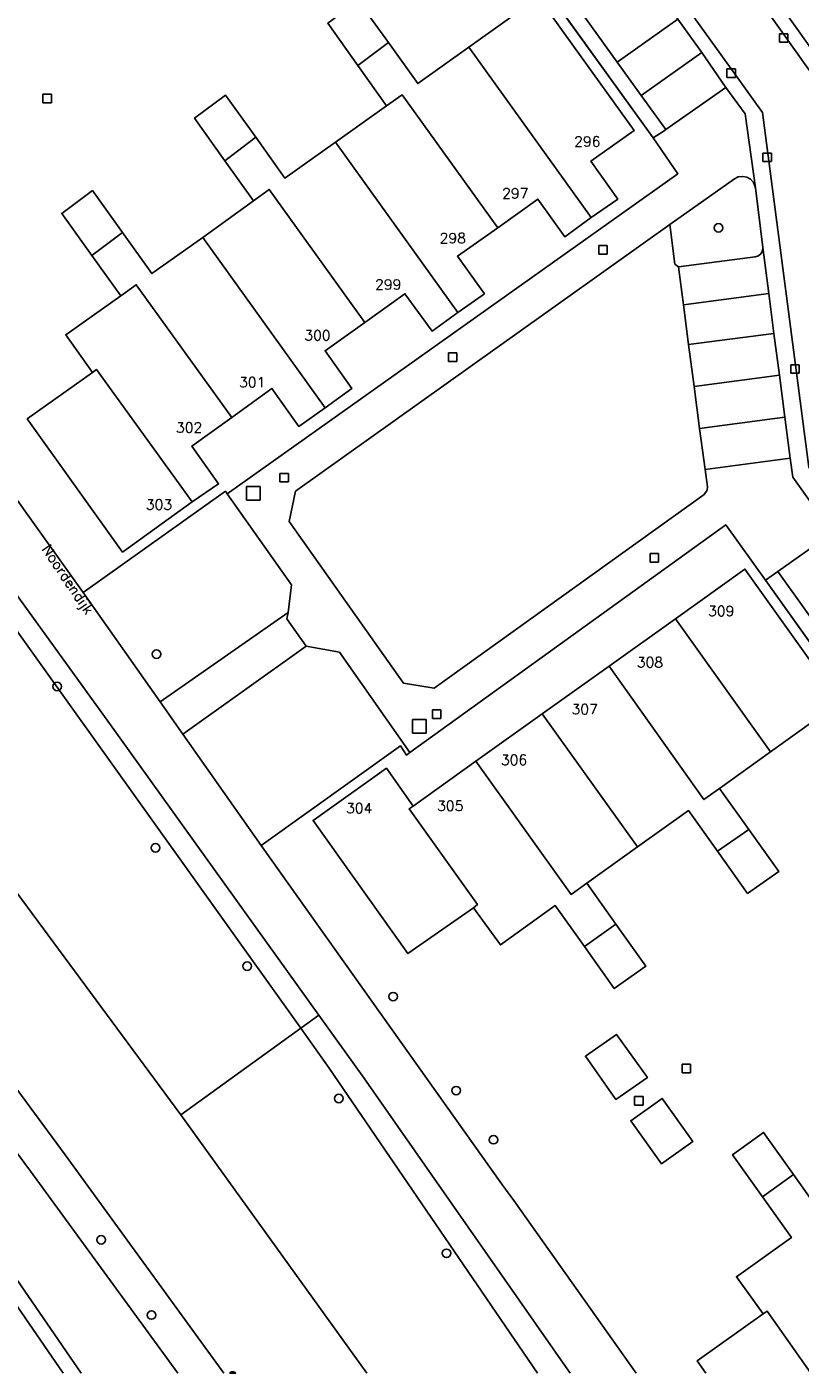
# Model space of a CAD drawing. Header units: metres. Extents: x 108000 to 109000, y 423600 to 424200.
# Tile 61 of 106: x 108712 to 108757, y 423600 to 423679. Entities that reach past the tile are written whole.
import ezdxf

# ---------------------------------------------------------------- set-up
doc = ezdxf.new("R2010")
doc.units = ezdxf.units.M
doc.header["$MEASUREMENT"] = 0
for name, color, linetype in [('Erf', 10, 'Continuous'), ('Fietspad', 10, 'Continuous'), ('grasland agrarisch', 10, 'Continuous'), ('groenvoorziening', 10, 'Continuous'), ('Huisnummers', 10, 'Continuous'), ('inspectie- _rioolput', 10, 'Continuous'), ('kolk', 10, 'Continuous'), ('oever_ slootkant', 10, 'Continuous'), ('Openbare_ruimtenaam', 10, 'Continuous'), ('pand', 10, 'Continuous'), ('Parkeervlak', 10, 'Continuous'), ('rijbaan lokale weg', 10, 'Continuous'), ('vegetatieobject', 10, 'Continuous'), ('Voetpad', 10, 'Continuous'), ('voetpad op trap', 10, 'Continuous'), ('waterloop_ sloot', 10, 'Continuous'), ('Wegmarkering', 10, 'Continuous')]:
    doc.layers.add(name, color=color, linetype=linetype)
doc.styles.get("Standard").update_dxf_attribs({"font": 'txt.shx'})

# ---------------------------------------------------------------- blocks, each defined once
blk = doc.blocks.new('138_ACAD_1_FMEBLOCK69')
at = {"layer": 'Erf', "color": 52, "true_color": 0xd2d200}
for points in [[(12.726, 6.124), (1.666, 21.634), (-0.678, 24.894), (-19.233, 11.52), (-19.434, 11.376), (-19.782, 11.919), (-27.962, 6.075), (-13.829, -13.8), (-13.126, -14.769), (-5.929, -24.894)], [(14.409, -24.894), (27.962, -15.231), (26.606, -13.319), (25.432, -11.664), (20.08, -4.221), (15.792, 1.767), (14.433, 3.665), (12.726, 6.124)]]:
    blk.add_lwpolyline(points, dxfattribs=at)
blk = doc.blocks.new('138_ACAD_1_FMEBLOCK70')
at = {"layer": 'Erf', "color": 52, "true_color": 0xd2d200}
blk.add_line((-1.91, -9.156), (-2.995, -9.938), dxfattribs=at)
blk.add_lwpolyline([(-13.398, -9.938), (-13.91, -9.219), (-10.043, -6.469), (-11.605, -4.281), (-8.375, -1.986), (-10.082, 0.406), (-11.832, 2.876), (-10.012, 4.188), (-8.262, 1.719), (-6.55, -0.688), (-3.551, 1.438), (-0.551, 3.573), (-2.285, 6.001), (-4.02, 8.438), (-2.184, 9.751), (-0.441, 7.312), (1.293, 4.884), (4.27, 7.001), (8.355, 9.938), (13.91, 2.126), (11.379, 0.312), (12.949, -1.906), (11.395, -2.999), (9.848, -4.094), (8.277, -1.906), (5.918, -3.594), (3.559, -5.281), (5.129, -7.469), (3.566, -8.562), (2.027, -9.688), (0.457, -7.469), (-1.91, -9.156)], dxfattribs=at)

msp = doc.modelspace()

# ---------------------------------------------------------------- linework, layer by layer
at = {"layer": 'Erf', "color": 52, "true_color": 0xd2d200}
for points in [[(108706.57, 423671.562), (108707.359, 423670.469), (108700.625, 423665.656), (108714.812, 423645.812), (108723.169, 423651.756), (108723.278, 423651.602), (108749.749, 423670.391), (108748.305, 423672.492), (108737.473, 423687.494), (108737.089, 423687.191), (108737.391, 423686.784), (108733.333, 423683.792), (108730.951, 423687.018), (108735.002, 423690.01), (108735.493, 423690.266), (108734.416, 423691.811), (108721.456, 423709.97), (108719.256, 423712.973), (108691.42, 423693.275), (108684.477, 423688.312), (108699.875, 423666.719), (108706.57, 423671.562)], [(108730.977, 423680.531), (108732.75, 423678.094), (108734.47, 423675.687), (108737.461, 423677.813), (108741.563, 423680.75), (108747.188, 423672.938), (108744.641, 423671.125), (108746.211, 423668.906), (108744.648, 423667.813), (108743.109, 423666.688), (108741.531, 423668.906), (108739.172, 423667.219), (108736.813, 423665.563), (108738.383, 423663.344), (108736.828, 423662.25), (108735.313, 423661.156), (108733.719, 423663.344), (108731.367, 423661.656), (108729.023, 423660), (108730.594, 423657.781), (108729.039, 423656.656), (108727.492, 423655.563), (108725.906, 423657.781), (108723.547, 423656.094), (108721.203, 423654.406), (108722.773, 423652.188), (108721.227, 423651.125), (108717.133, 423648.188), (108711.531, 423656), (108715.359, 423658.719), (108713.797, 423660.938), (108717.023, 423663.219), (108715.32, 423665.594), (108713.563, 423668.063), (108715.359, 423669.406), (108717.133, 423666.938), (108718.852, 423664.53), (108721.844, 423666.656)], [(108721.844, 423666.656), (108724.832, 423668.808), (108723.141, 423671.156), (108721.367, 423673.656), (108723.188, 423675), (108724.961, 423672.531), (108726.672, 423670.125), (108729.648, 423672.25), (108732.636, 423674.381), (108730.953, 423676.75), (108729.18, 423679.219)], [(108737.742, 423627.313), (108733.891, 423624.625), (108728.32, 423632.438), (108732.633, 423635.5), (108734.203, 423633.281), (108737.882, 423635.907), (108741.78, 423638.689), (108745.708, 423641.493), (108749.606, 423644.275), (108753.688, 423647.188), (108759.25, 423639.375), (108755.192, 423636.464), (108752.19, 423634.31), (108753.907, 423631.907), (108755.672, 423629.438), (108753.844, 423628.156), (108752.081, 423630.627), (108750.38, 423633.013), (108747.381, 423630.878), (108744.391, 423628.749), (108746.102, 423626.344), (108747.859, 423623.875), (108746.008, 423622.563), (108744.257, 423625.03), (108742.549, 423627.435), (108739.328, 423625.125), (108737.742, 423627.313)], [(108746.109, 423616.063), (108744.313, 423618.594), (108746.148, 423619.875), (108747.961, 423617.344), (108746.109, 423616.063)], [(108748.789, 423612.281), (108746.977, 423614.813), (108748.828, 423616.125), (108750.633, 423613.594), (108748.789, 423612.281)]]:
    msp.add_lwpolyline(points, dxfattribs=at)
at = {"layer": 'Fietspad', "color": 255}
for points in [[(108747.306, 423600), (108740.109, 423610.125), (108739.406, 423611.094), (108725.273, 423630.969), (108720.664, 423637.5), (108719.336, 423639.406), (108714.812, 423645.812), (108700.625, 423665.656)], [(108697.548, 423664.15), (108716.32, 423638.176), (108728.653, 423621.009), (108731.294, 423617.332), (108743.427, 423600)]]:
    msp.add_lwpolyline(points, dxfattribs=at)
at = {"layer": 'grasland agrarisch', "color": 3, "true_color": 0x00f000}
for p, q in [((108727.596, 423620.243), (108728.653, 423621.009)), ((108727.596, 423620.243), (108720.56, 423615.149)), ((108720.56, 423615.149), (108731.476, 423600))]:
    msp.add_line(p, q, dxfattribs=at)
for points in [[(108728.653, 423621.009), (108716.32, 423638.176), (108697.548, 423664.15), (108683.951, 423683.422), (108682.016, 423686.11), (108681.774, 423685.932), (108680.996, 423685.36), (108667.291, 423675.283), (108665.163, 423673.718), (108670.403, 423667.086), (108671.778, 423667.937)], [(108678.32, 423672.333), (108686.455, 423677.801), (108697.288, 423662.613), (108727.596, 423620.243)], [(108720.56, 423615.149), (108689.096, 423657.716), (108678.32, 423672.333)], [(108690.161, 423644.728), (108691.648, 423642.812), (108713.767, 423612.814), (108723.085, 423600)], [(108743.427, 423600), (108731.294, 423617.332), (108728.653, 423621.009)], [(108727.596, 423620.243), (108729.268, 423617.903), (108741.511, 423600)]]:
    msp.add_lwpolyline(points, dxfattribs=at)
at = {"layer": 'groenvoorziening', "color": 3}
for points in [[(108713.635, 423600), (108710.302, 423604.871), (108704.187, 423613.346), (108701.113, 423617.447), (108699.977, 423618.962), (108691.471, 423629.708), (108678.666, 423646.332), (108663.142, 423666.901), (108656.769, 423675.588)], [(108749.783, 423664.93), (108754.294, 423665.513), (108754.482, 423665.573), (108754.632, 423665.701), (108754.719, 423665.878), (108754.73, 423666.07), (108754.304, 423669.564), (108754.181, 423669.877), (108754.01, 423670.063), (108753.789, 423670.186), (108753.542, 423670.234), (108753.291, 423670.203), (108753.065, 423670.097), (108749.279, 423667.403)], [(108749.279, 423667.403), (108727.286, 423651.753), (108726.921, 423649.976), (108733.629, 423640.495), (108735.428, 423640.204), (108751.296, 423651.573), (108751.463, 423651.816), (108751.483, 423652.014), (108751.34, 423653.036), (108751.024, 423655.447), (108750.703, 423657.906), (108750.38, 423660.366), (108750.075, 423662.703), (108749.783, 423664.93)], [(108749.783, 423664.93), (108749.571, 423665.092), (108749.279, 423667.403)], [(108727.047, 423646.27), (108723.278, 423651.602), (108723.169, 423651.756), (108714.812, 423645.812), (108719.336, 423639.406), (108726.862, 423644.636), (108727.047, 423646.27)], [(108734.002, 423636.414), (108729.87, 423642.313), (108727.912, 423642.662), (108720.664, 423637.5), (108725.273, 423630.969), (108733.453, 423636.812), (108733.801, 423636.269), (108734.002, 423636.414)]]:
    msp.add_lwpolyline(points, dxfattribs=at)
at = {"layer": 'inspectie- _rioolput', "color": 30}
for p, q in [((108725.218, 423652.031), (108724.418, 423652.031)), ((108724.418, 423652.031), (108724.418, 423651.231)), ((108725.218, 423651.231), (108725.218, 423652.031)), ((108724.418, 423651.231), (108725.218, 423651.231)), ((108734.954, 423638.36), (108734.154, 423638.36)), ((108734.154, 423638.36), (108734.154, 423637.56)), ((108734.954, 423637.56), (108734.954, 423638.36)), ((108734.154, 423637.56), (108734.954, 423637.56))]:
    msp.add_line(p, q, dxfattribs=at)
at = {"layer": 'kolk', "color": 30, "true_color": 0xf07a00}
for p, q in [((108755.71, 423678.108), (108755.71, 423678.608)), ((108755.71, 423678.608), (108756.21, 423678.608)), ((108756.21, 423678.108), (108755.71, 423678.108)), ((108756.21, 423678.608), (108756.21, 423678.108)), ((108752.626, 423676.039), (108752.626, 423676.539)), ((108752.626, 423676.539), (108753.126, 423676.539)), ((108753.126, 423676.539), (108753.126, 423676.039)), ((108753.126, 423676.039), (108752.626, 423676.039)), ((108712.452, 423674.555), (108712.452, 423675.055)), ((108712.452, 423675.055), (108712.952, 423675.055)), ((108712.952, 423675.055), (108712.952, 423674.555)), ((108712.952, 423674.555), (108712.452, 423674.555)), ((108754.742, 423671.101), (108754.742, 423671.601)), ((108754.742, 423671.601), (108755.242, 423671.601)), ((108755.242, 423671.101), (108754.742, 423671.101)), ((108755.242, 423671.601), (108755.242, 423671.101)), ((108745.102, 423665.67), (108745.102, 423666.17)), ((108745.102, 423666.17), (108745.602, 423666.17)), ((108745.602, 423665.67), (108745.102, 423665.67)), ((108745.602, 423666.17), (108745.602, 423665.67)), ((108736.272, 423659.374), (108736.272, 423659.874)), ((108736.272, 423659.874), (108736.772, 423659.874)), ((108736.772, 423659.874), (108736.772, 423659.374)), ((108736.772, 423659.374), (108736.272, 423659.374)), ((108756.373, 423658.677), (108756.373, 423659.177)), ((108756.373, 423659.177), (108756.873, 423659.177)), ((108756.873, 423659.177), (108756.873, 423658.677)), ((108756.873, 423658.677), (108756.373, 423658.677)), ((108726.372, 423652.306), (108726.372, 423652.806)), ((108726.372, 423652.806), (108726.872, 423652.806)), ((108726.872, 423652.806), (108726.872, 423652.306)), ((108726.872, 423652.306), (108726.372, 423652.306)), ((108748.112, 423647.602), (108748.112, 423648.102)), ((108748.112, 423648.102), (108748.612, 423648.102)), ((108748.612, 423648.102), (108748.612, 423647.602)), ((108748.612, 423647.602), (108748.112, 423647.602)), ((108735.327, 423638.423), (108735.327, 423638.923)), ((108735.327, 423638.923), (108735.827, 423638.923)), ((108735.827, 423638.923), (108735.827, 423638.423)), ((108735.827, 423638.423), (108735.327, 423638.423)), ((108749.997, 423617.631), (108749.997, 423618.131)), ((108749.997, 423618.131), (108750.497, 423618.131)), ((108750.497, 423618.131), (108750.497, 423617.631)), ((108750.497, 423617.631), (108749.997, 423617.631)), ((108747.204, 423615.724), (108747.204, 423616.224)), ((108747.204, 423616.224), (108747.704, 423616.224)), ((108747.704, 423615.724), (108747.204, 423615.724)), ((108747.704, 423616.224), (108747.704, 423615.724))]:
    msp.add_line(p, q, dxfattribs=at)
at = {"layer": 'oever_ slootkant', "color": 92, "true_color": 0x00c300}
for points in [[(108714.695, 423600), (108710.024, 423606.807), (108701.924, 423617.949), (108691.341, 423632.169), (108678.021, 423650.379), (108667.111, 423664.09), (108658.656, 423675.16), (108657.742, 423676.402), (108656.944, 423676.487), (108655.867, 423676.265), (108655.264, 423676.491), (108653.977, 423678.055), (108651.544, 423681.221), (108649.728, 423683.712), (108641.784, 423694.073), (108640.031, 423696.561), (108638.872, 423697.995)], [(108638.246, 423697.387), (108646.095, 423687.112), (108653.598, 423677.171), (108655.056, 423675.572), (108656.656, 423675.703), (108656.769, 423675.588), (108663.142, 423666.901), (108678.666, 423646.332), (108691.471, 423629.708), (108699.977, 423618.962), (108701.113, 423617.447), (108704.187, 423613.346), (108710.302, 423604.871), (108713.635, 423600)], [(108723.085, 423600), (108713.767, 423612.814), (108691.648, 423642.812), (108690.161, 423644.728), (108689.471, 423644.193), (108671.778, 423667.937), (108670.403, 423667.086), (108670.734, 423666.5), (108689.672, 423641.562), (108711.727, 423611.844), (108720.386, 423600)]]:
    msp.add_lwpolyline(points, dxfattribs=at)
at = {"layer": 'pand', "color": 1}
for p, q in [((108732.75, 423678.094), (108730.953, 423676.75)), ((108737.461, 423677.813), (108744.648, 423667.813)), ((108730.953, 423676.75), (108732.636, 423674.381)), ((108732.636, 423674.381), (108729.648, 423672.25)), ((108724.961, 423672.531), (108723.141, 423671.156)), ((108729.648, 423672.25), (108736.828, 423662.25)), ((108723.141, 423671.156), (108724.832, 423668.808)), ((108724.832, 423668.808), (108721.844, 423666.656)), ((108717.133, 423666.938), (108715.32, 423665.594)), ((108721.844, 423666.656), (108729.039, 423656.656)), ((108715.32, 423665.594), (108717.023, 423663.219)), ((108749.606, 423644.275), (108745.708, 423641.493)), ((108749.606, 423644.275), (108755.192, 423636.464)), ((108745.708, 423641.493), (108741.78, 423638.689)), ((108741.78, 423638.689), (108737.882, 423635.907)), ((108747.381, 423630.878), (108741.78, 423638.689)), ((108752.19, 423634.31), (108755.192, 423636.464)), ((108737.882, 423635.907), (108734.203, 423633.281)), ((108753.907, 423631.907), (108752.19, 423634.31)), ((108753.907, 423631.907), (108752.081, 423630.627)), ((108744.391, 423628.749), (108747.381, 423630.878)), ((108746.102, 423626.344), (108744.391, 423628.749)), ((108746.102, 423626.344), (108744.257, 423625.03)), ((108754.711, 423610.344), (108756.531, 423611.656)), ((108758.243, 423609.249), (108756.531, 423611.656))]:
    msp.add_line(p, q, dxfattribs=at)
for points in [[(108732.75, 423678.094), (108730.977, 423680.531), (108729.18, 423679.219), (108730.953, 423676.75)], [(108744.648, 423667.813), (108746.211, 423668.906), (108744.641, 423671.125), (108747.188, 423672.938), (108741.563, 423680.75), (108737.461, 423677.813)], [(108737.461, 423677.813), (108734.47, 423675.687), (108732.75, 423678.094)], [(108724.961, 423672.531), (108723.188, 423675), (108721.367, 423673.656), (108723.141, 423671.156)], [(108732.636, 423674.381), (108733.547, 423675.031), (108739.172, 423667.219)], [(108729.648, 423672.25), (108726.672, 423670.125), (108724.961, 423672.531)], [(108717.133, 423666.938), (108715.359, 423669.406), (108713.563, 423668.063), (108715.32, 423665.594)], [(108724.832, 423668.808), (108725.75, 423669.469), (108731.367, 423661.656)], [(108739.172, 423667.219), (108741.531, 423668.906), (108743.109, 423666.688), (108744.648, 423667.813)], [(108736.828, 423662.25), (108738.383, 423663.344), (108736.813, 423665.563), (108739.172, 423667.219)], [(108721.844, 423666.656), (108718.852, 423664.53), (108717.133, 423666.938)], [(108717.023, 423663.219), (108717.933, 423663.871), (108723.547, 423656.094)], [(108717.023, 423663.219), (108713.797, 423660.938), (108715.359, 423658.719)], [(108731.367, 423661.656), (108733.719, 423663.344), (108735.313, 423661.156), (108736.828, 423662.25)], [(108729.039, 423656.656), (108730.594, 423657.781), (108729.023, 423660), (108731.367, 423661.656)], [(108715.359, 423658.719), (108711.531, 423656), (108717.133, 423648.188), (108721.227, 423651.125)], [(108715.359, 423658.719), (108715.602, 423658.906), (108721.227, 423651.125)], [(108723.547, 423656.094), (108725.906, 423657.781), (108727.492, 423655.563), (108729.039, 423656.656)], [(108721.227, 423651.125), (108722.773, 423652.188), (108721.203, 423654.406), (108723.547, 423656.094)], [(108755.192, 423636.464), (108759.25, 423639.375), (108753.688, 423647.188), (108749.606, 423644.275)], [(108745.708, 423641.493), (108751.28, 423633.658), (108752.19, 423634.31)], [(108734.203, 423633.281), (108732.633, 423635.5), (108728.32, 423632.438), (108733.891, 423624.625), (108737.742, 423627.313)], [(108737.882, 423635.907), (108743.47, 423628.092), (108744.391, 423628.749)], [(108734.203, 423633.281), (108733.969, 423633.125), (108737.977, 423627.5), (108737.742, 423627.313)], [(108747.381, 423630.878), (108750.38, 423633.013), (108752.081, 423630.627)], [(108752.081, 423630.627), (108753.844, 423628.156), (108755.672, 423629.438), (108753.907, 423631.907)], [(108737.742, 423627.313), (108739.328, 423625.125), (108742.549, 423627.435), (108744.257, 423625.03)], [(108744.257, 423625.03), (108746.008, 423622.563), (108747.859, 423623.875), (108746.102, 423626.344)], [(108746.148, 423619.875), (108744.313, 423618.594), (108746.109, 423616.063), (108747.961, 423617.344), (108746.148, 423619.875)], [(108748.828, 423616.125), (108746.977, 423614.813), (108748.789, 423612.281), (108750.633, 423613.594), (108748.828, 423616.125)], [(108756.531, 423611.656), (108754.781, 423614.125), (108752.961, 423612.813), (108754.711, 423610.344)], [(108754.711, 423610.344), (108756.418, 423607.952), (108753.188, 423605.656), (108754.75, 423603.469)], [(108754.75, 423603.469), (108750.883, 423600.719), (108751.395, 423600)], [(108754.75, 423603.469), (108754.992, 423603.625), (108757.556, 423600)]]:
    msp.add_lwpolyline(points, dxfattribs=at)
at = {"layer": 'Parkeervlak', "color": 255}
for points in [[(108758.484, 423683.92), (108757.097, 423685.869), (108755.573, 423688.012), (108755.423, 423687.824), (108752.451, 423685.712), (108752.272, 423685.635), (108752.077, 423685.636), (108751.899, 423685.714), (108751.784, 423685.828), (108753.569, 423683.333), (108754.961, 423681.387), (108756.337, 423679.464), (108757.75, 423677.489), (108761.262, 423680.016), (108759.855, 423681.993), (108758.484, 423683.92)], [(108749.745, 423679.463), (108748.236, 423681.558), (108746.607, 423683.819), (108746.686, 423683.639), (108746.689, 423683.44), (108746.614, 423683.254), (108746.489, 423683.124), (108743.621, 423681.038), (108743.482, 423680.829), (108743.523, 423680.658), (108744.683, 423679.039), (108746.189, 423676.941), (108747.588, 423674.991), (108749.031, 423672.98), (108752.571, 423675.455), (108751.147, 423677.516), (108749.745, 423679.463)], [(108755.389, 423661.022), (108755.084, 423663.359), (108754.73, 423666.07), (108754.719, 423665.878), (108754.632, 423665.701), (108754.482, 423665.573), (108754.294, 423665.513), (108749.783, 423664.93), (108750.075, 423662.703), (108750.38, 423660.366), (108750.703, 423657.906), (108751.024, 423655.447), (108751.34, 423653.036), (108756.346, 423653.694), (108756.031, 423656.103), (108755.71, 423658.561), (108755.389, 423661.022)], [(108761.639, 423645.329), (108760.213, 423647.325), (108758.831, 423649.312), (108755.621, 423647.038), (108757.049, 423645.051), (108758.48, 423643.059), (108759.71, 423641.348), (108759.922, 423641.208), (108760.132, 423641.286), (108762.611, 423643.094), (108762.78, 423643.187), (108762.972, 423643.204), (108763.155, 423643.142), (108763.292, 423643.016), (108761.639, 423645.329)]]:
    msp.add_lwpolyline(points, dxfattribs=at)
at = {"layer": 'rijbaan lokale weg', "color": 255}
for points in [[(108773.651, 423636.737), (108762.995, 423651.724), (108760.851, 423654.801), (108758.159, 423675.351), (108758.139, 423675.505), (108743.598, 423695.961)], [(108740.484, 423693.754), (108752.884, 423676.545), (108754.709, 423673.993), (108757.428, 423653.171), (108760.01, 423649.541), (108770.585, 423634.579)], [(108749.745, 423679.463), (108751.147, 423677.516), (108752.571, 423675.455), (108753.702, 423673.909), (108754.304, 423669.564), (108754.73, 423666.07), (108755.084, 423663.359), (108755.389, 423661.022), (108755.71, 423658.561), (108756.031, 423656.103), (108756.346, 423653.694), (108756.492, 423652.584), (108758.831, 423649.312), (108760.213, 423647.325), (108761.639, 423645.329), (108763.292, 423643.016), (108763.929, 423642.168), (108765.643, 423639.754), (108767.079, 423637.732), (108768.52, 423635.703), (108769.866, 423633.807), (108769.887, 423633.836), (108771.636, 423631.352)], [(108776.321, 423634.689), (108774.567, 423637.131), (108773.093, 423639.207), (108771.67, 423641.212), (108770.287, 423643.161), (108768.613, 423645.519), (108768.054, 423646.379), (108766.375, 423648.756), (108764.967, 423650.749), (108763.551, 423652.693), (108761.785, 423655.168), (108761.157, 423660.079), (108760.676, 423663.912), (108760.249, 423667.135), (108759.951, 423669.385), (108759.656, 423671.611), (108759.358, 423673.858), (108759.128, 423675.597), (108758.719, 423676.14), (108757.75, 423677.489), (108756.337, 423679.464)]]:
    msp.add_lwpolyline(points, dxfattribs=at)
at = {"layer": 'vegetatieobject', "color": 3}
msp.add_lwpolyline([(108723.409, 423600), (108723.777, 423600, 0.439679)], format="xyb", close=True, dxfattribs=at)
for centre in [(108752.128, 423667.22), (108719.128, 423642.197), (108713.287, 423640.298), (108719.067, 423630.825), (108724.451, 423623.882), (108733.022, 423622.093), (108736.723, 423616.577), (108729.83, 423616.115), (108738.918, 423613.698), (108715.878, 423607.824), (108736.156, 423607.029), (108718.836, 423603.407)]:
    msp.add_circle(centre, 0.25, dxfattribs=at)
at = {"layer": 'Voetpad', "color": 255}
for p, q in [((108737.473, 423687.494), (108748.305, 423672.492)), ((108755.621, 423647.038), (108754.901, 423646.528)), ((108754.901, 423646.528), (108765.961, 423631.018))]:
    msp.add_line(p, q, dxfattribs=at)
for points in [[(108749.031, 423672.98), (108747.588, 423674.991), (108746.189, 423676.941), (108744.683, 423679.039), (108743.523, 423680.658), (108743.482, 423680.829), (108743.193, 423680.971), (108742.269, 423682.293), (108742.212, 423682.609), (108742.042, 423682.755), (108740.881, 423684.353), (108739.555, 423686.179), (108738.212, 423688.03)], [(108755.621, 423647.038), (108758.831, 423649.312), (108756.492, 423652.584), (108756.346, 423653.694), (108751.34, 423653.036), (108751.483, 423652.014), (108751.463, 423651.816), (108751.296, 423651.573), (108735.428, 423640.204), (108733.629, 423640.495), (108726.921, 423649.976), (108727.286, 423651.753), (108749.279, 423667.403), (108753.065, 423670.097), (108753.291, 423670.203), (108753.542, 423670.234), (108753.789, 423670.186), (108754.01, 423670.063), (108754.181, 423669.877), (108754.304, 423669.564), (108753.702, 423673.909), (108752.571, 423675.455), (108749.031, 423672.98)], [(108748.305, 423672.492), (108748.891, 423672.876), (108749.031, 423672.98)], [(108748.305, 423672.492), (108749.749, 423670.391), (108723.278, 423651.602), (108727.047, 423646.27), (108726.862, 423644.636), (108726.785, 423644.261), (108727.912, 423642.662), (108729.87, 423642.313), (108734.002, 423636.414), (108752.557, 423649.787), (108754.901, 423646.528)], [(108766.702, 423631.548), (108765.364, 423633.435), (108763.925, 423635.465), (108762.49, 423637.489), (108761.22, 423639.273), (108761.184, 423639.459), (108760.879, 423639.589), (108759.948, 423640.881), (108759.922, 423641.208), (108759.71, 423641.348), (108758.48, 423643.059), (108757.049, 423645.051), (108755.621, 423647.038)]]:
    msp.add_lwpolyline(points, dxfattribs=at)
at = {"layer": 'voetpad op trap', "color": 255}
msp.add_lwpolyline([(108727.912, 423642.662), (108726.785, 423644.261), (108726.862, 423644.636), (108719.336, 423639.406), (108720.664, 423637.5), (108727.912, 423642.662)], dxfattribs=at)
at = {"layer": 'waterloop_ sloot', "color": 5}
for points in [[(108638.872, 423697.995), (108640.031, 423696.561), (108641.784, 423694.073), (108649.728, 423683.712), (108651.544, 423681.221), (108653.977, 423678.055), (108655.264, 423676.491), (108655.867, 423676.265), (108656.944, 423676.487), (108657.742, 423676.402), (108658.656, 423675.16), (108667.111, 423664.09), (108678.021, 423650.379), (108691.341, 423632.169), (108701.924, 423617.949), (108710.024, 423606.807), (108714.695, 423600)], [(108720.386, 423600), (108711.727, 423611.844), (108689.672, 423641.562), (108670.734, 423666.5), (108670.403, 423667.086), (108665.163, 423673.718), (108659.845, 423680.449), (108650.154, 423693.051), (108649.387, 423693.985), (108648.734, 423695.025), (108648.412, 423695.727), (108648.222, 423696.142)]]:
    msp.add_lwpolyline(points, dxfattribs=at)
at = {"layer": 'Wegmarkering', "color": 255}
for p, q in [((108749.745, 423679.463), (108746.189, 423676.941)), ((108751.147, 423677.516), (108747.588, 423674.991)), ((108755.084, 423663.359), (108750.075, 423662.703)), ((108755.389, 423661.022), (108750.38, 423660.366)), ((108755.71, 423658.561), (108750.703, 423657.906)), ((108756.031, 423656.103), (108751.024, 423655.447))]:
    msp.add_line(p, q, dxfattribs=at)

# ---------------------------------------------------------------- block references
at = {"layer": 'Erf', "color": 52, "true_color": 0xd2d200}
for name, p in [('138_ACAD_1_FMEBLOCK69', (108753.235, 423624.894)), ('138_ACAD_1_FMEBLOCK70', (108764.793, 423609.938))]:
    msp.add_blockref(name, p, dxfattribs=at)

# ---------------------------------------------------------------- texts
at = {"layer": 'Huisnummers', "color": 255}
for s, p in [('296', (108743.656, 423671.981)), ('297', (108739.424, 423668.942)), ('298', (108735.756, 423666.311)), ('299', (108731.964, 423663.589)), ('300', (108727.807, 423660.606)), ('301', (108723.977, 423657.857)), ('302', (108720.269, 423655.195)), ('303', (108718.499, 423650.671)), ('309', (108751.522, 423644.427)), ('308', (108747.335, 423641.418)), ('307', (108743.5, 423638.665)), ('306', (108739.354, 423635.688)), ('304', (108730.262, 423632.858)), ('305', (108735.605, 423632.993))]:
    msp.add_text(s, height=0.6, dxfattribs=at).set_placement(p)
at = {"layer": 'Openbare_ruimtenaam', "color": 255}
msp.add_text('Noordendijk', height=0.6, rotation=304, dxfattribs=at).set_placement((108712.363, 423648.352))

doc.saveas('drawing.dxf')
